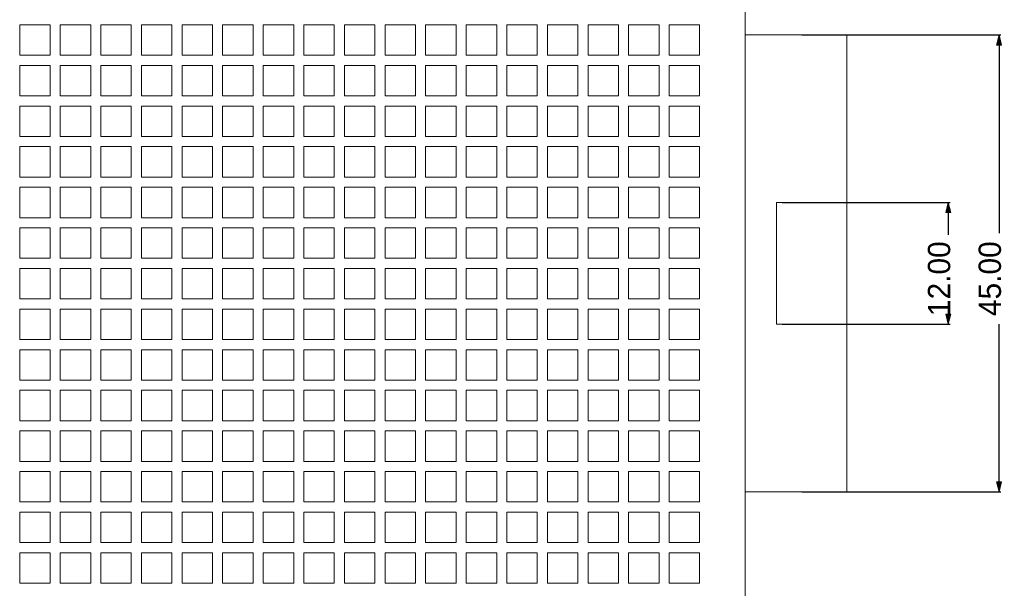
# Model space of a CAD drawing. Header units: inches. Extents: x 0 to 841, y 0 to 594.
# Tile 34 of 129: x 150 to 247, y 438 to 494. Entities that reach past the tile are written whole.
import ezdxf

# ---------------------------------------------------------------- set-up
doc = ezdxf.new("R2010")
doc.units = ezdxf.units.IN
doc.header["$LTSCALE"] = 46.255
doc.header["$MEASUREMENT"] = 0
doc.header["$PDMODE"] = 3
doc.header["$PDSIZE"] = 0.3125
doc.layers.get('0').update_dxf_attribs({"lineweight": 0})
doc.styles.get("Standard").update_dxf_attribs({"font": 'trium.ttf.shx'})
doc.dimstyles.new('DIMSTYLE_1', dxfattribs={"dimtxt": 2.2, "dimasz": 1, "dimexe": 0.18, "dimexo": 0.0625, "dimgap": 0.09, "dimtad": 1, "dimzin": 0, "dimdsep": 46, "dimtxsty": 'Standard', "dimblk": '_ARROW_FILLED', "dimcen": 0.09, "dimadec": 0, "dimazin": 0, "dimtp": 0.01, "dimtfac": 1, "dimtdec": 4, "dimtix": 1, "dimtmove": 0, "dimatfit": 3, "dimfxl": 1, "dimtolj": 1, "dimtzin": 0, "dimarcsym": 0})

# ---------------------------------------------------------------- blocks, each defined once
blk = doc.blocks.new('_ARROW_FILLED')
at = {"linetype": 'ByBlock'}
blk.add_hatch(color=0, dxfattribs=at).paths.add_polyline_path([(0, 0), (-1, 0.25), (-1, -0.25)], flags=0)
at = {"color": 0, "linetype": 'ByBlock'}
blk.add_lwpolyline([(0, 0), (-1, 0.25), (-1, -0.25), (-1, -0.25)], close=True, dxfattribs=at)
blk = doc.blocks.new('*D5')
at = {"color": 0, "lineweight": -2}
for p, q in [((227.039, 492.262), (246.656, 492.262)), ((246.476, 491.262), (246.476, 472.745)), ((246.476, 448.262), (246.476, 463.765)), ((227.039, 447.262), (246.656, 447.262))]:
    blk.add_line(p, q, dxfattribs=at)
at = {"layer": 'Defpoints', "color": 0}
for p in [(226.976, 492.262), (226.976, 447.262), (246.476, 447.262)]:
    blk.add_point(p, dxfattribs=at)
at = {"color": 0, "lineweight": -2}
for p, rotation in [((246.476, 492.262), 90), ((246.476, 447.262), 270)]:
    blk.add_blockref('_ARROW_FILLED', p, dxfattribs=dict(at, rotation=rotation))
at = {"color": 0, "insert": (245.582, 468.255), "char_height": 2.2, "attachment_point": 5, "rotation": 90}
blk.add_mtext('\\A1;45.00', dxfattribs=at)
blk = doc.blocks.new('*D13')
at = {"color": 0, "lineweight": -2}
for p, q in [((225.12, 475.762), (241.656, 475.762)), ((241.476, 474.762), (241.476, 472.587)), ((241.476, 464.762), (241.476, 463.922)), ((225.12, 463.762), (241.656, 463.762))]:
    blk.add_line(p, q, dxfattribs=at)
at = {"layer": 'Defpoints', "color": 0}
for p in [(225.057, 475.762), (225.057, 463.762), (241.476, 463.762)]:
    blk.add_point(p, dxfattribs=at)
at = {"color": 0, "lineweight": -2}
for p, rotation in [((241.476, 475.762), 90), ((241.476, 463.762), 270)]:
    blk.add_blockref('_ARROW_FILLED', p, dxfattribs=dict(at, rotation=rotation))
at = {"color": 0, "insert": (240.582, 468.255), "char_height": 2.2, "attachment_point": 5, "rotation": 90}
blk.add_mtext('\\A1;12.00', dxfattribs=at)

msp = doc.modelspace()

# ---------------------------------------------------------------- linework, layer by layer
at = {"color": 7, "linetype": 'Continuous'}
for p, q in [((221.4762, 555.2624), (221.4762, 384.2624)), ((149.9762, 490.2624), (149.9762, 493.2624)), ((149.9762, 493.2624), (152.9762, 493.2624)), ((152.9762, 493.2624), (152.9762, 490.2624)), ((153.9762, 490.2624), (153.9762, 493.2624)), ((153.9762, 493.2624), (156.9762, 493.2624)), ((156.9762, 493.2624), (156.9762, 490.2624)), ((157.9762, 490.2624), (157.9762, 493.2624)), ((157.9762, 493.2624), (160.9762, 493.2624)), ((160.9762, 493.2624), (160.9762, 490.2624)), ((161.9762, 490.2624), (161.9762, 493.2624)), ((161.9762, 493.2624), (164.9762, 493.2624)), ((164.9762, 493.2624), (164.9762, 490.2624)), ((165.9762, 490.2624), (165.9762, 493.2624)), ((165.9762, 493.2624), (168.9762, 493.2624)), ((168.9762, 493.2624), (168.9762, 490.2624)), ((169.9762, 490.2624), (169.9762, 493.2624)), ((169.9762, 493.2624), (172.9762, 493.2624)), ((172.9762, 493.2624), (172.9762, 490.2624)), ((173.9762, 490.2624), (173.9762, 493.2624)), ((173.9762, 493.2624), (176.9762, 493.2624)), ((176.9762, 493.2624), (176.9762, 490.2624)), ((177.9762, 490.2624), (177.9762, 493.2624)), ((177.9762, 493.2624), (180.9762, 493.2624)), ((180.9762, 493.2624), (180.9762, 490.2624)), ((181.9762, 490.2624), (181.9762, 493.2624)), ((181.9762, 493.2624), (184.9762, 493.2624)), ((184.9762, 493.2624), (184.9762, 490.2624)), ((185.9762, 490.2624), (185.9762, 493.2624)), ((185.9762, 493.2624), (188.9762, 493.2624)), ((188.9762, 493.2624), (188.9762, 490.2624)), ((189.9762, 490.2624), (189.9762, 493.2624)), ((189.9762, 493.2624), (192.9762, 493.2624)), ((192.9762, 493.2624), (192.9762, 490.2624)), ((193.9762, 490.2624), (193.9762, 493.2624)), ((193.9762, 493.2624), (196.9762, 493.2624)), ((196.9762, 493.2624), (196.9762, 490.2624)), ((197.9762, 490.2624), (197.9762, 493.2624)), ((197.9762, 493.2624), (200.9762, 493.2624)), ((200.9762, 493.2624), (200.9762, 490.2624)), ((201.9762, 493.2624), (204.9762, 493.2624)), ((201.9762, 490.2624), (201.9762, 493.2624)), ((204.9762, 493.2624), (204.9762, 490.2624)), ((205.9762, 493.2624), (208.9762, 493.2624)), ((205.9762, 490.2624), (205.9762, 493.2624)), ((208.9762, 493.2624), (208.9762, 490.2624)), ((209.9762, 493.2624), (212.9762, 493.2624)), ((209.9762, 490.2624), (209.9762, 493.2624)), ((212.9762, 493.2624), (212.9762, 490.2624)), ((213.9762, 493.2624), (216.9762, 493.2624)), ((213.9762, 490.2624), (213.9762, 493.2624)), ((216.9762, 493.2624), (216.9762, 490.2624)), ((231.4762, 492.2624), (221.4762, 492.2624)), ((231.4762, 492.2624), (231.4762, 447.2624)), ((152.9762, 490.2624), (149.9762, 490.2624)), ((156.9762, 490.2624), (153.9762, 490.2624)), ((160.9762, 490.2624), (157.9762, 490.2624)), ((164.9762, 490.2624), (161.9762, 490.2624)), ((168.9762, 490.2624), (165.9762, 490.2624)), ((172.9762, 490.2624), (169.9762, 490.2624)), ((176.9762, 490.2624), (173.9762, 490.2624)), ((180.9762, 490.2624), (177.9762, 490.2624)), ((184.9762, 490.2624), (181.9762, 490.2624)), ((188.9762, 490.2624), (185.9762, 490.2624)), ((192.9762, 490.2624), (189.9762, 490.2624)), ((196.9762, 490.2624), (193.9762, 490.2624)), ((200.9762, 490.2624), (197.9762, 490.2624)), ((204.9762, 490.2624), (201.9762, 490.2624)), ((208.9762, 490.2624), (205.9762, 490.2624)), ((212.9762, 490.2624), (209.9762, 490.2624)), ((216.9762, 490.2624), (213.9762, 490.2624)), ((149.9762, 486.2624), (149.9762, 489.2624)), ((149.9762, 489.2624), (152.9762, 489.2624)), ((152.9762, 489.2624), (152.9762, 486.2624)), ((153.9762, 486.2624), (153.9762, 489.2624)), ((153.9762, 489.2624), (156.9762, 489.2624)), ((156.9762, 489.2624), (156.9762, 486.2624)), ((157.9762, 486.2624), (157.9762, 489.2624)), ((157.9762, 489.2624), (160.9762, 489.2624)), ((160.9762, 489.2624), (160.9762, 486.2624)), ((161.9762, 486.2624), (161.9762, 489.2624)), ((161.9762, 489.2624), (164.9762, 489.2624)), ((164.9762, 489.2624), (164.9762, 486.2624)), ((165.9762, 486.2624), (165.9762, 489.2624)), ((165.9762, 489.2624), (168.9762, 489.2624)), ((168.9762, 489.2624), (168.9762, 486.2624)), ((169.9762, 486.2624), (169.9762, 489.2624)), ((169.9762, 489.2624), (172.9762, 489.2624)), ((172.9762, 489.2624), (172.9762, 486.2624)), ((173.9762, 486.2624), (173.9762, 489.2624)), ((173.9762, 489.2624), (176.9762, 489.2624)), ((176.9762, 489.2624), (176.9762, 486.2624)), ((177.9762, 486.2624), (177.9762, 489.2624)), ((177.9762, 489.2624), (180.9762, 489.2624)), ((180.9762, 489.2624), (180.9762, 486.2624)), ((181.9762, 486.2624), (181.9762, 489.2624)), ((181.9762, 489.2624), (184.9762, 489.2624)), ((184.9762, 489.2624), (184.9762, 486.2624)), ((185.9762, 486.2624), (185.9762, 489.2624)), ((185.9762, 489.2624), (188.9762, 489.2624)), ((188.9762, 489.2624), (188.9762, 486.2624)), ((189.9762, 486.2624), (189.9762, 489.2624)), ((189.9762, 489.2624), (192.9762, 489.2624)), ((192.9762, 489.2624), (192.9762, 486.2624)), ((193.9762, 489.2624), (196.9762, 489.2624)), ((193.9762, 486.2624), (193.9762, 489.2624)), ((196.9762, 489.2624), (196.9762, 486.2624)), ((197.9762, 489.2624), (200.9762, 489.2624)), ((197.9762, 486.2624), (197.9762, 489.2624)), ((200.9762, 489.2624), (200.9762, 486.2624)), ((201.9762, 489.2624), (204.9762, 489.2624)), ((201.9762, 486.2624), (201.9762, 489.2624)), ((204.9762, 489.2624), (204.9762, 486.2624)), ((205.9762, 489.2624), (208.9762, 489.2624)), ((205.9762, 486.2624), (205.9762, 489.2624)), ((208.9762, 489.2624), (208.9762, 486.2624)), ((209.9762, 489.2624), (212.9762, 489.2624)), ((209.9762, 486.2624), (209.9762, 489.2624)), ((212.9762, 489.2624), (212.9762, 486.2624)), ((213.9762, 489.2624), (216.9762, 489.2624)), ((213.9762, 486.2624), (213.9762, 489.2624)), ((216.9762, 489.2624), (216.9762, 486.2624)), ((152.9762, 486.2624), (149.9762, 486.2624)), ((156.9762, 486.2624), (153.9762, 486.2624)), ((160.9762, 486.2624), (157.9762, 486.2624)), ((164.9762, 486.2624), (161.9762, 486.2624)), ((168.9762, 486.2624), (165.9762, 486.2624)), ((172.9762, 486.2624), (169.9762, 486.2624)), ((176.9762, 486.2624), (173.9762, 486.2624)), ((180.9762, 486.2624), (177.9762, 486.2624)), ((184.9762, 486.2624), (181.9762, 486.2624)), ((188.9762, 486.2624), (185.9762, 486.2624)), ((192.9762, 486.2624), (189.9762, 486.2624)), ((196.9762, 486.2624), (193.9762, 486.2624)), ((200.9762, 486.2624), (197.9762, 486.2624)), ((204.9762, 486.2624), (201.9762, 486.2624)), ((208.9762, 486.2624), (205.9762, 486.2624)), ((212.9762, 486.2624), (209.9762, 486.2624)), ((216.9762, 486.2624), (213.9762, 486.2624)), ((149.9762, 482.2624), (149.9762, 485.2624)), ((149.9762, 485.2624), (152.9762, 485.2624)), ((152.9762, 485.2624), (152.9762, 482.2624)), ((153.9762, 482.2624), (153.9762, 485.2624)), ((153.9762, 485.2624), (156.9762, 485.2624)), ((156.9762, 485.2624), (156.9762, 482.2624)), ((157.9762, 482.2624), (157.9762, 485.2624)), ((157.9762, 485.2624), (160.9762, 485.2624)), ((160.9762, 485.2624), (160.9762, 482.2624)), ((161.9762, 482.2624), (161.9762, 485.2624)), ((161.9762, 485.2624), (164.9762, 485.2624)), ((164.9762, 485.2624), (164.9762, 482.2624)), ((165.9762, 482.2624), (165.9762, 485.2624)), ((165.9762, 485.2624), (168.9762, 485.2624)), ((168.9762, 485.2624), (168.9762, 482.2624)), ((169.9762, 482.2624), (169.9762, 485.2624)), ((169.9762, 485.2624), (172.9762, 485.2624)), ((172.9762, 485.2624), (172.9762, 482.2624)), ((173.9762, 482.2624), (173.9762, 485.2624)), ((173.9762, 485.2624), (176.9762, 485.2624)), ((176.9762, 485.2624), (176.9762, 482.2624)), ((177.9762, 482.2624), (177.9762, 485.2624)), ((177.9762, 485.2624), (180.9762, 485.2624)), ((180.9762, 485.2624), (180.9762, 482.2624)), ((181.9762, 482.2624), (181.9762, 485.2624)), ((181.9762, 485.2624), (184.9762, 485.2624)), ((184.9762, 485.2624), (184.9762, 482.2624)), ((185.9762, 482.2624), (185.9762, 485.2624)), ((185.9762, 485.2624), (188.9762, 485.2624)), ((188.9762, 485.2624), (188.9762, 482.2624)), ((189.9762, 482.2624), (189.9762, 485.2624)), ((189.9762, 485.2624), (192.9762, 485.2624)), ((192.9762, 485.2624), (192.9762, 482.2624)), ((193.9762, 485.2624), (196.9762, 485.2624)), ((193.9762, 482.2624), (193.9762, 485.2624)), ((196.9762, 485.2624), (196.9762, 482.2624)), ((197.9762, 485.2624), (200.9762, 485.2624)), ((197.9762, 482.2624), (197.9762, 485.2624)), ((200.9762, 485.2624), (200.9762, 482.2624)), ((201.9762, 485.2624), (204.9762, 485.2624)), ((201.9762, 482.2624), (201.9762, 485.2624)), ((204.9762, 485.2624), (204.9762, 482.2624)), ((205.9762, 485.2624), (208.9762, 485.2624)), ((205.9762, 482.2624), (205.9762, 485.2624)), ((208.9762, 485.2624), (208.9762, 482.2624)), ((209.9762, 485.2624), (212.9762, 485.2624)), ((209.9762, 482.2624), (209.9762, 485.2624)), ((212.9762, 485.2624), (212.9762, 482.2624)), ((213.9762, 485.2624), (216.9762, 485.2624)), ((213.9762, 482.2624), (213.9762, 485.2624)), ((216.9762, 485.2624), (216.9762, 482.2624)), ((152.9762, 482.2624), (149.9762, 482.2624)), ((156.9762, 482.2624), (153.9762, 482.2624)), ((160.9762, 482.2624), (157.9762, 482.2624)), ((164.9762, 482.2624), (161.9762, 482.2624)), ((168.9762, 482.2624), (165.9762, 482.2624)), ((172.9762, 482.2624), (169.9762, 482.2624)), ((176.9762, 482.2624), (173.9762, 482.2624)), ((180.9762, 482.2624), (177.9762, 482.2624)), ((184.9762, 482.2624), (181.9762, 482.2624)), ((188.9762, 482.2624), (185.9762, 482.2624)), ((192.9762, 482.2624), (189.9762, 482.2624)), ((196.9762, 482.2624), (193.9762, 482.2624)), ((200.9762, 482.2624), (197.9762, 482.2624)), ((204.9762, 482.2624), (201.9762, 482.2624)), ((208.9762, 482.2624), (205.9762, 482.2624)), ((212.9762, 482.2624), (209.9762, 482.2624)), ((216.9762, 482.2624), (213.9762, 482.2624)), ((149.9762, 478.2624), (149.9762, 481.2624)), ((149.9762, 481.2624), (152.9762, 481.2624)), ((152.9762, 481.2624), (152.9762, 478.2624)), ((153.9762, 478.2624), (153.9762, 481.2624)), ((153.9762, 481.2624), (156.9762, 481.2624)), ((156.9762, 481.2624), (156.9762, 478.2624)), ((157.9762, 478.2624), (157.9762, 481.2624)), ((157.9762, 481.2624), (160.9762, 481.2624)), ((160.9762, 481.2624), (160.9762, 478.2624)), ((161.9762, 478.2624), (161.9762, 481.2624)), ((161.9762, 481.2624), (164.9762, 481.2624)), ((164.9762, 481.2624), (164.9762, 478.2624)), ((165.9762, 478.2624), (165.9762, 481.2624)), ((165.9762, 481.2624), (168.9762, 481.2624)), ((168.9762, 481.2624), (168.9762, 478.2624)), ((169.9762, 478.2624), (169.9762, 481.2624)), ((169.9762, 481.2624), (172.9762, 481.2624)), ((172.9762, 481.2624), (172.9762, 478.2624)), ((173.9762, 478.2624), (173.9762, 481.2624)), ((173.9762, 481.2624), (176.9762, 481.2624)), ((176.9762, 481.2624), (176.9762, 478.2624)), ((177.9762, 478.2624), (177.9762, 481.2624)), ((177.9762, 481.2624), (180.9762, 481.2624)), ((180.9762, 481.2624), (180.9762, 478.2624)), ((181.9762, 478.2624), (181.9762, 481.2624)), ((181.9762, 481.2624), (184.9762, 481.2624)), ((184.9762, 481.2624), (184.9762, 478.2624)), ((185.9762, 481.2624), (188.9762, 481.2624)), ((185.9762, 478.2624), (185.9762, 481.2624)), ((188.9762, 481.2624), (188.9762, 478.2624)), ((189.9762, 481.2624), (192.9762, 481.2624)), ((189.9762, 478.2624), (189.9762, 481.2624)), ((192.9762, 481.2624), (192.9762, 478.2624)), ((193.9762, 481.2624), (196.9762, 481.2624)), ((193.9762, 478.2624), (193.9762, 481.2624)), ((196.9762, 481.2624), (196.9762, 478.2624)), ((197.9762, 481.2624), (200.9762, 481.2624)), ((197.9762, 478.2624), (197.9762, 481.2624)), ((200.9762, 481.2624), (200.9762, 478.2624)), ((201.9762, 481.2624), (204.9762, 481.2624)), ((201.9762, 478.2624), (201.9762, 481.2624)), ((204.9762, 481.2624), (204.9762, 478.2624)), ((205.9762, 481.2624), (208.9762, 481.2624)), ((205.9762, 478.2624), (205.9762, 481.2624)), ((208.9762, 481.2624), (208.9762, 478.2624)), ((209.9762, 481.2624), (212.9762, 481.2624)), ((209.9762, 478.2624), (209.9762, 481.2624)), ((212.9762, 481.2624), (212.9762, 478.2624)), ((213.9762, 481.2624), (216.9762, 481.2624)), ((213.9762, 478.2624), (213.9762, 481.2624)), ((216.9762, 481.2624), (216.9762, 478.2624)), ((152.9762, 478.2624), (149.9762, 478.2624)), ((156.9762, 478.2624), (153.9762, 478.2624)), ((160.9762, 478.2624), (157.9762, 478.2624)), ((164.9762, 478.2624), (161.9762, 478.2624)), ((168.9762, 478.2624), (165.9762, 478.2624)), ((172.9762, 478.2624), (169.9762, 478.2624)), ((176.9762, 478.2624), (173.9762, 478.2624)), ((180.9762, 478.2624), (177.9762, 478.2624)), ((184.9762, 478.2624), (181.9762, 478.2624)), ((188.9762, 478.2624), (185.9762, 478.2624)), ((192.9762, 478.2624), (189.9762, 478.2624)), ((196.9762, 478.2624), (193.9762, 478.2624)), ((200.9762, 478.2624), (197.9762, 478.2624)), ((204.9762, 478.2624), (201.9762, 478.2624)), ((208.9762, 478.2624), (205.9762, 478.2624)), ((212.9762, 478.2624), (209.9762, 478.2624)), ((216.9762, 478.2624), (213.9762, 478.2624)), ((149.9762, 474.2624), (149.9762, 477.2624)), ((149.9762, 477.2624), (152.9762, 477.2624)), ((152.9762, 477.2624), (152.9762, 474.2624)), ((153.9762, 474.2624), (153.9762, 477.2624)), ((153.9762, 477.2624), (156.9762, 477.2624)), ((156.9762, 477.2624), (156.9762, 474.2624)), ((157.9762, 474.2624), (157.9762, 477.2624)), ((157.9762, 477.2624), (160.9762, 477.2624)), ((160.9762, 477.2624), (160.9762, 474.2624)), ((161.9762, 474.2624), (161.9762, 477.2624)), ((161.9762, 477.2624), (164.9762, 477.2624)), ((164.9762, 477.2624), (164.9762, 474.2624)), ((165.9762, 474.2624), (165.9762, 477.2624)), ((165.9762, 477.2624), (168.9762, 477.2624)), ((168.9762, 477.2624), (168.9762, 474.2624)), ((169.9762, 474.2624), (169.9762, 477.2624)), ((169.9762, 477.2624), (172.9762, 477.2624)), ((172.9762, 477.2624), (172.9762, 474.2624)), ((173.9762, 474.2624), (173.9762, 477.2624)), ((173.9762, 477.2624), (176.9762, 477.2624)), ((176.9762, 477.2624), (176.9762, 474.2624)), ((177.9762, 477.2624), (180.9762, 477.2624)), ((177.9762, 474.2624), (177.9762, 477.2624)), ((180.9762, 477.2624), (180.9762, 474.2624)), ((181.9762, 477.2624), (184.9762, 477.2624)), ((181.9762, 474.2624), (181.9762, 477.2624)), ((184.9762, 477.2624), (184.9762, 474.2624)), ((185.9762, 477.2624), (188.9762, 477.2624)), ((185.9762, 474.2624), (185.9762, 477.2624)), ((188.9762, 477.2624), (188.9762, 474.2624)), ((189.9762, 477.2624), (192.9762, 477.2624)), ((189.9762, 474.2624), (189.9762, 477.2624)), ((192.9762, 477.2624), (192.9762, 474.2624)), ((193.9762, 477.2624), (196.9762, 477.2624)), ((193.9762, 474.2624), (193.9762, 477.2624)), ((196.9762, 477.2624), (196.9762, 474.2624)), ((197.9762, 477.2624), (200.9762, 477.2624)), ((197.9762, 474.2624), (197.9762, 477.2624)), ((200.9762, 477.2624), (200.9762, 474.2624)), ((201.9762, 477.2624), (204.9762, 477.2624)), ((201.9762, 474.2624), (201.9762, 477.2624)), ((204.9762, 477.2624), (204.9762, 474.2624)), ((205.9762, 477.2624), (208.9762, 477.2624)), ((205.9762, 474.2624), (205.9762, 477.2624)), ((208.9762, 477.2624), (208.9762, 474.2624)), ((209.9762, 477.2624), (212.9762, 477.2624)), ((209.9762, 474.2624), (209.9762, 477.2624)), ((212.9762, 477.2624), (212.9762, 474.2624)), ((213.9762, 477.2624), (216.9762, 477.2624)), ((213.9762, 474.2624), (213.9762, 477.2624)), ((216.9762, 477.2624), (216.9762, 474.2624)), ((231.4762, 475.7624), (224.5573, 475.7624)), ((224.5573, 475.7624), (224.5573, 463.7624)), ((152.9762, 474.2624), (149.9762, 474.2624)), ((156.9762, 474.2624), (153.9762, 474.2624)), ((160.9762, 474.2624), (157.9762, 474.2624)), ((164.9762, 474.2624), (161.9762, 474.2624)), ((168.9762, 474.2624), (165.9762, 474.2624)), ((172.9762, 474.2624), (169.9762, 474.2624)), ((176.9762, 474.2624), (173.9762, 474.2624)), ((180.9762, 474.2624), (177.9762, 474.2624)), ((184.9762, 474.2624), (181.9762, 474.2624)), ((188.9762, 474.2624), (185.9762, 474.2624)), ((192.9762, 474.2624), (189.9762, 474.2624)), ((196.9762, 474.2624), (193.9762, 474.2624)), ((200.9762, 474.2624), (197.9762, 474.2624)), ((204.9762, 474.2624), (201.9762, 474.2624)), ((208.9762, 474.2624), (205.9762, 474.2624)), ((212.9762, 474.2624), (209.9762, 474.2624)), ((216.9762, 474.2624), (213.9762, 474.2624)), ((149.9762, 470.2624), (149.9762, 473.2624)), ((149.9762, 473.2624), (152.9762, 473.2624)), ((152.9762, 473.2624), (152.9762, 470.2624)), ((153.9762, 470.2624), (153.9762, 473.2624)), ((153.9762, 473.2624), (156.9762, 473.2624)), ((156.9762, 473.2624), (156.9762, 470.2624)), ((157.9762, 470.2624), (157.9762, 473.2624)), ((157.9762, 473.2624), (160.9762, 473.2624)), ((160.9762, 473.2624), (160.9762, 470.2624)), ((161.9762, 470.2624), (161.9762, 473.2624)), ((161.9762, 473.2624), (164.9762, 473.2624)), ((164.9762, 473.2624), (164.9762, 470.2624)), ((165.9762, 470.2624), (165.9762, 473.2624)), ((165.9762, 473.2624), (168.9762, 473.2624)), ((168.9762, 473.2624), (168.9762, 470.2624)), ((169.9762, 470.2624), (169.9762, 473.2624)), ((169.9762, 473.2624), (172.9762, 473.2624)), ((172.9762, 473.2624), (172.9762, 470.2624)), ((173.9762, 470.2624), (173.9762, 473.2624)), ((173.9762, 473.2624), (176.9762, 473.2624)), ((176.9762, 473.2624), (176.9762, 470.2624)), ((177.9762, 473.2624), (180.9762, 473.2624)), ((177.9762, 470.2624), (177.9762, 473.2624)), ((180.9762, 473.2624), (180.9762, 470.2624)), ((181.9762, 473.2624), (184.9762, 473.2624)), ((181.9762, 470.2624), (181.9762, 473.2624)), ((184.9762, 473.2624), (184.9762, 470.2624)), ((185.9762, 473.2624), (188.9762, 473.2624)), ((185.9762, 470.2624), (185.9762, 473.2624)), ((188.9762, 473.2624), (188.9762, 470.2624)), ((189.9762, 473.2624), (192.9762, 473.2624)), ((189.9762, 470.2624), (189.9762, 473.2624)), ((192.9762, 473.2624), (192.9762, 470.2624)), ((193.9762, 473.2624), (196.9762, 473.2624)), ((193.9762, 470.2624), (193.9762, 473.2624)), ((196.9762, 473.2624), (196.9762, 470.2624)), ((197.9762, 473.2624), (200.9762, 473.2624)), ((197.9762, 470.2624), (197.9762, 473.2624)), ((200.9762, 473.2624), (200.9762, 470.2624)), ((201.9762, 473.2624), (204.9762, 473.2624)), ((201.9762, 470.2624), (201.9762, 473.2624)), ((204.9762, 473.2624), (204.9762, 470.2624)), ((205.9762, 473.2624), (208.9762, 473.2624)), ((205.9762, 470.2624), (205.9762, 473.2624)), ((208.9762, 473.2624), (208.9762, 470.2624)), ((209.9762, 473.2624), (212.9762, 473.2624)), ((209.9762, 470.2624), (209.9762, 473.2624)), ((212.9762, 473.2624), (212.9762, 470.2624)), ((213.9762, 473.2624), (216.9762, 473.2624)), ((213.9762, 470.2624), (213.9762, 473.2624)), ((216.9762, 473.2624), (216.9762, 470.2624)), ((152.9762, 470.2624), (149.9762, 470.2624)), ((156.9762, 470.2624), (153.9762, 470.2624)), ((160.9762, 470.2624), (157.9762, 470.2624)), ((164.9762, 470.2624), (161.9762, 470.2624)), ((168.9762, 470.2624), (165.9762, 470.2624)), ((172.9762, 470.2624), (169.9762, 470.2624)), ((176.9762, 470.2624), (173.9762, 470.2624)), ((180.9762, 470.2624), (177.9762, 470.2624)), ((184.9762, 470.2624), (181.9762, 470.2624)), ((188.9762, 470.2624), (185.9762, 470.2624)), ((192.9762, 470.2624), (189.9762, 470.2624)), ((196.9762, 470.2624), (193.9762, 470.2624)), ((200.9762, 470.2624), (197.9762, 470.2624)), ((204.9762, 470.2624), (201.9762, 470.2624)), ((208.9762, 470.2624), (205.9762, 470.2624)), ((212.9762, 470.2624), (209.9762, 470.2624)), ((216.9762, 470.2624), (213.9762, 470.2624)), ((149.9762, 466.2624), (149.9762, 469.2624)), ((149.9762, 469.2624), (152.9762, 469.2624)), ((152.9762, 469.2624), (152.9762, 466.2624)), ((153.9762, 466.2624), (153.9762, 469.2624)), ((153.9762, 469.2624), (156.9762, 469.2624)), ((156.9762, 469.2624), (156.9762, 466.2624)), ((157.9762, 466.2624), (157.9762, 469.2624)), ((157.9762, 469.2624), (160.9762, 469.2624)), ((160.9762, 469.2624), (160.9762, 466.2624)), ((161.9762, 466.2624), (161.9762, 469.2624)), ((161.9762, 469.2624), (164.9762, 469.2624)), ((164.9762, 469.2624), (164.9762, 466.2624)), ((165.9762, 466.2624), (165.9762, 469.2624)), ((165.9762, 469.2624), (168.9762, 469.2624)), ((168.9762, 469.2624), (168.9762, 466.2624)), ((169.9762, 469.2624), (172.9762, 469.2624)), ((169.9762, 466.2624), (169.9762, 469.2624)), ((172.9762, 469.2624), (172.9762, 466.2624)), ((173.9762, 469.2624), (176.9762, 469.2624)), ((173.9762, 466.2624), (173.9762, 469.2624)), ((176.9762, 469.2624), (176.9762, 466.2624)), ((177.9762, 469.2624), (180.9762, 469.2624)), ((177.9762, 466.2624), (177.9762, 469.2624)), ((180.9762, 469.2624), (180.9762, 466.2624)), ((181.9762, 469.2624), (184.9762, 469.2624)), ((181.9762, 466.2624), (181.9762, 469.2624)), ((184.9762, 469.2624), (184.9762, 466.2624)), ((185.9762, 469.2624), (188.9762, 469.2624)), ((185.9762, 466.2624), (185.9762, 469.2624)), ((188.9762, 469.2624), (188.9762, 466.2624)), ((189.9762, 469.2624), (192.9762, 469.2624)), ((189.9762, 466.2624), (189.9762, 469.2624)), ((192.9762, 469.2624), (192.9762, 466.2624)), ((193.9762, 469.2624), (196.9762, 469.2624)), ((193.9762, 466.2624), (193.9762, 469.2624)), ((196.9762, 469.2624), (196.9762, 466.2624)), ((197.9762, 469.2624), (200.9762, 469.2624)), ((197.9762, 466.2624), (197.9762, 469.2624)), ((200.9762, 469.2624), (200.9762, 466.2624)), ((201.9762, 469.2624), (204.9762, 469.2624)), ((201.9762, 466.2624), (201.9762, 469.2624)), ((204.9762, 469.2624), (204.9762, 466.2624)), ((205.9762, 469.2624), (208.9762, 469.2624)), ((205.9762, 466.2624), (205.9762, 469.2624)), ((208.9762, 469.2624), (208.9762, 466.2624)), ((209.9762, 469.2624), (212.9762, 469.2624)), ((209.9762, 466.2624), (209.9762, 469.2624)), ((212.9762, 469.2624), (212.9762, 466.2624)), ((213.9762, 469.2624), (216.9762, 469.2624)), ((213.9762, 466.2624), (213.9762, 469.2624)), ((216.9762, 469.2624), (216.9762, 466.2624)), ((152.9762, 466.2624), (149.9762, 466.2624)), ((156.9762, 466.2624), (153.9762, 466.2624)), ((160.9762, 466.2624), (157.9762, 466.2624)), ((164.9762, 466.2624), (161.9762, 466.2624)), ((168.9762, 466.2624), (165.9762, 466.2624)), ((172.9762, 466.2624), (169.9762, 466.2624)), ((176.9762, 466.2624), (173.9762, 466.2624)), ((180.9762, 466.2624), (177.9762, 466.2624)), ((184.9762, 466.2624), (181.9762, 466.2624)), ((188.9762, 466.2624), (185.9762, 466.2624)), ((192.9762, 466.2624), (189.9762, 466.2624)), ((196.9762, 466.2624), (193.9762, 466.2624)), ((200.9762, 466.2624), (197.9762, 466.2624)), ((204.9762, 466.2624), (201.9762, 466.2624)), ((208.9762, 466.2624), (205.9762, 466.2624)), ((212.9762, 466.2624), (209.9762, 466.2624)), ((216.9762, 466.2624), (213.9762, 466.2624)), ((149.9762, 462.2624), (149.9762, 465.2624)), ((149.9762, 465.2624), (152.9762, 465.2624)), ((152.9762, 465.2624), (152.9762, 462.2624)), ((153.9762, 462.2624), (153.9762, 465.2624)), ((153.9762, 465.2624), (156.9762, 465.2624)), ((156.9762, 465.2624), (156.9762, 462.2624)), ((157.9762, 462.2624), (157.9762, 465.2624)), ((157.9762, 465.2624), (160.9762, 465.2624)), ((160.9762, 465.2624), (160.9762, 462.2624)), ((161.9762, 462.2624), (161.9762, 465.2624)), ((161.9762, 465.2624), (164.9762, 465.2624)), ((164.9762, 465.2624), (164.9762, 462.2624)), ((165.9762, 462.2624), (165.9762, 465.2624)), ((165.9762, 465.2624), (168.9762, 465.2624)), ((168.9762, 465.2624), (168.9762, 462.2624)), ((169.9762, 465.2624), (172.9762, 465.2624)), ((169.9762, 462.2624), (169.9762, 465.2624)), ((172.9762, 465.2624), (172.9762, 462.2624)), ((173.9762, 465.2624), (176.9762, 465.2624)), ((173.9762, 462.2624), (173.9762, 465.2624)), ((176.9762, 465.2624), (176.9762, 462.2624)), ((177.9762, 465.2624), (180.9762, 465.2624)), ((177.9762, 462.2624), (177.9762, 465.2624)), ((180.9762, 465.2624), (180.9762, 462.2624)), ((181.9762, 465.2624), (184.9762, 465.2624)), ((181.9762, 462.2624), (181.9762, 465.2624)), ((184.9762, 465.2624), (184.9762, 462.2624)), ((185.9762, 465.2624), (188.9762, 465.2624)), ((185.9762, 462.2624), (185.9762, 465.2624)), ((188.9762, 465.2624), (188.9762, 462.2624)), ((189.9762, 465.2624), (192.9762, 465.2624)), ((189.9762, 462.2624), (189.9762, 465.2624)), ((192.9762, 465.2624), (192.9762, 462.2624)), ((193.9762, 465.2624), (196.9762, 465.2624)), ((193.9762, 462.2624), (193.9762, 465.2624)), ((196.9762, 465.2624), (196.9762, 462.2624)), ((197.9762, 465.2624), (200.9762, 465.2624)), ((197.9762, 462.2624), (197.9762, 465.2624)), ((200.9762, 465.2624), (200.9762, 462.2624)), ((201.9762, 465.2624), (204.9762, 465.2624)), ((201.9762, 462.2624), (201.9762, 465.2624)), ((204.9762, 465.2624), (204.9762, 462.2624)), ((205.9762, 465.2624), (208.9762, 465.2624)), ((205.9762, 462.2624), (205.9762, 465.2624)), ((208.9762, 465.2624), (208.9762, 462.2624)), ((209.9762, 465.2624), (212.9762, 465.2624)), ((209.9762, 462.2624), (209.9762, 465.2624)), ((212.9762, 465.2624), (212.9762, 462.2624)), ((213.9762, 465.2624), (216.9762, 465.2624)), ((213.9762, 462.2624), (213.9762, 465.2624)), ((216.9762, 465.2624), (216.9762, 462.2624)), ((231.4762, 463.7624), (224.5573, 463.7624)), ((152.9762, 462.2624), (149.9762, 462.2624)), ((156.9762, 462.2624), (153.9762, 462.2624)), ((160.9762, 462.2624), (157.9762, 462.2624)), ((164.9762, 462.2624), (161.9762, 462.2624)), ((168.9762, 462.2624), (165.9762, 462.2624)), ((172.9762, 462.2624), (169.9762, 462.2624)), ((176.9762, 462.2624), (173.9762, 462.2624)), ((180.9762, 462.2624), (177.9762, 462.2624)), ((184.9762, 462.2624), (181.9762, 462.2624)), ((188.9762, 462.2624), (185.9762, 462.2624)), ((192.9762, 462.2624), (189.9762, 462.2624)), ((196.9762, 462.2624), (193.9762, 462.2624)), ((200.9762, 462.2624), (197.9762, 462.2624)), ((204.9762, 462.2624), (201.9762, 462.2624)), ((208.9762, 462.2624), (205.9762, 462.2624)), ((212.9762, 462.2624), (209.9762, 462.2624)), ((216.9762, 462.2624), (213.9762, 462.2624)), ((149.9762, 458.2624), (149.9762, 461.2624)), ((149.9762, 461.2624), (152.9762, 461.2624)), ((152.9762, 461.2624), (152.9762, 458.2624)), ((153.9762, 458.2624), (153.9762, 461.2624)), ((153.9762, 461.2624), (156.9762, 461.2624)), ((156.9762, 461.2624), (156.9762, 458.2624)), ((157.9762, 458.2624), (157.9762, 461.2624)), ((157.9762, 461.2624), (160.9762, 461.2624)), ((160.9762, 461.2624), (160.9762, 458.2624)), ((161.9762, 458.2624), (161.9762, 461.2624)), ((161.9762, 461.2624), (164.9762, 461.2624)), ((164.9762, 461.2624), (164.9762, 458.2624)), ((165.9762, 461.2624), (168.9762, 461.2624)), ((165.9762, 458.2624), (165.9762, 461.2624)), ((168.9762, 461.2624), (168.9762, 458.2624)), ((169.9762, 461.2624), (172.9762, 461.2624)), ((169.9762, 458.2624), (169.9762, 461.2624)), ((172.9762, 461.2624), (172.9762, 458.2624)), ((173.9762, 461.2624), (176.9762, 461.2624)), ((173.9762, 458.2624), (173.9762, 461.2624)), ((176.9762, 461.2624), (176.9762, 458.2624)), ((177.9762, 461.2624), (180.9762, 461.2624)), ((177.9762, 458.2624), (177.9762, 461.2624)), ((180.9762, 461.2624), (180.9762, 458.2624)), ((181.9762, 461.2624), (184.9762, 461.2624)), ((181.9762, 458.2624), (181.9762, 461.2624)), ((184.9762, 461.2624), (184.9762, 458.2624)), ((185.9762, 461.2624), (188.9762, 461.2624)), ((185.9762, 458.2624), (185.9762, 461.2624)), ((188.9762, 461.2624), (188.9762, 458.2624)), ((189.9762, 461.2624), (192.9762, 461.2624)), ((189.9762, 458.2624), (189.9762, 461.2624)), ((192.9762, 461.2624), (192.9762, 458.2624)), ((193.9762, 461.2624), (196.9762, 461.2624)), ((193.9762, 458.2624), (193.9762, 461.2624)), ((196.9762, 461.2624), (196.9762, 458.2624)), ((197.9762, 461.2624), (200.9762, 461.2624)), ((197.9762, 458.2624), (197.9762, 461.2624)), ((200.9762, 461.2624), (200.9762, 458.2624)), ((201.9762, 461.2624), (204.9762, 461.2624)), ((201.9762, 458.2624), (201.9762, 461.2624)), ((204.9762, 461.2624), (204.9762, 458.2624)), ((205.9762, 461.2624), (208.9762, 461.2624)), ((205.9762, 458.2624), (205.9762, 461.2624)), ((208.9762, 461.2624), (208.9762, 458.2624)), ((209.9762, 461.2624), (212.9762, 461.2624)), ((209.9762, 458.2624), (209.9762, 461.2624)), ((212.9762, 461.2624), (212.9762, 458.2624)), ((213.9762, 461.2624), (216.9762, 461.2624)), ((213.9762, 458.2624), (213.9762, 461.2624)), ((216.9762, 461.2624), (216.9762, 458.2624)), ((152.9762, 458.2624), (149.9762, 458.2624)), ((156.9762, 458.2624), (153.9762, 458.2624)), ((160.9762, 458.2624), (157.9762, 458.2624)), ((164.9762, 458.2624), (161.9762, 458.2624)), ((168.9762, 458.2624), (165.9762, 458.2624)), ((172.9762, 458.2624), (169.9762, 458.2624)), ((176.9762, 458.2624), (173.9762, 458.2624)), ((180.9762, 458.2624), (177.9762, 458.2624)), ((184.9762, 458.2624), (181.9762, 458.2624)), ((188.9762, 458.2624), (185.9762, 458.2624)), ((192.9762, 458.2624), (189.9762, 458.2624)), ((196.9762, 458.2624), (193.9762, 458.2624)), ((200.9762, 458.2624), (197.9762, 458.2624)), ((204.9762, 458.2624), (201.9762, 458.2624)), ((208.9762, 458.2624), (205.9762, 458.2624)), ((212.9762, 458.2624), (209.9762, 458.2624)), ((216.9762, 458.2624), (213.9762, 458.2624)), ((149.9762, 454.2624), (149.9762, 457.2624)), ((149.9762, 457.2624), (152.9762, 457.2624)), ((152.9762, 457.2624), (152.9762, 454.2624)), ((153.9762, 454.2624), (153.9762, 457.2624)), ((153.9762, 457.2624), (156.9762, 457.2624)), ((156.9762, 457.2624), (156.9762, 454.2624)), ((157.9762, 454.2624), (157.9762, 457.2624)), ((157.9762, 457.2624), (160.9762, 457.2624)), ((160.9762, 457.2624), (160.9762, 454.2624)), ((161.9762, 454.2624), (161.9762, 457.2624)), ((161.9762, 457.2624), (164.9762, 457.2624)), ((164.9762, 457.2624), (164.9762, 454.2624)), ((165.9762, 457.2624), (168.9762, 457.2624)), ((165.9762, 454.2624), (165.9762, 457.2624)), ((168.9762, 457.2624), (168.9762, 454.2624)), ((169.9762, 457.2624), (172.9762, 457.2624)), ((169.9762, 454.2624), (169.9762, 457.2624)), ((172.9762, 457.2624), (172.9762, 454.2624)), ((173.9762, 457.2624), (176.9762, 457.2624)), ((173.9762, 454.2624), (173.9762, 457.2624)), ((176.9762, 457.2624), (176.9762, 454.2624)), ((177.9762, 457.2624), (180.9762, 457.2624)), ((177.9762, 454.2624), (177.9762, 457.2624)), ((180.9762, 457.2624), (180.9762, 454.2624)), ((181.9762, 457.2624), (184.9762, 457.2624)), ((181.9762, 454.2624), (181.9762, 457.2624)), ((184.9762, 457.2624), (184.9762, 454.2624)), ((185.9762, 457.2624), (188.9762, 457.2624)), ((185.9762, 454.2624), (185.9762, 457.2624)), ((188.9762, 457.2624), (188.9762, 454.2624)), ((189.9762, 457.2624), (192.9762, 457.2624)), ((189.9762, 454.2624), (189.9762, 457.2624)), ((192.9762, 457.2624), (192.9762, 454.2624)), ((193.9762, 457.2624), (196.9762, 457.2624)), ((193.9762, 454.2624), (193.9762, 457.2624)), ((196.9762, 457.2624), (196.9762, 454.2624)), ((197.9762, 457.2624), (200.9762, 457.2624)), ((197.9762, 454.2624), (197.9762, 457.2624)), ((200.9762, 457.2624), (200.9762, 454.2624)), ((201.9762, 457.2624), (204.9762, 457.2624)), ((201.9762, 454.2624), (201.9762, 457.2624)), ((204.9762, 457.2624), (204.9762, 454.2624)), ((205.9762, 457.2624), (208.9762, 457.2624)), ((205.9762, 454.2624), (205.9762, 457.2624)), ((208.9762, 457.2624), (208.9762, 454.2624)), ((209.9762, 457.2624), (212.9762, 457.2624)), ((209.9762, 454.2624), (209.9762, 457.2624)), ((212.9762, 457.2624), (212.9762, 454.2624)), ((213.9762, 457.2624), (216.9762, 457.2624)), ((213.9762, 454.2624), (213.9762, 457.2624)), ((216.9762, 457.2624), (216.9762, 454.2624)), ((152.9762, 454.2624), (149.9762, 454.2624)), ((156.9762, 454.2624), (153.9762, 454.2624)), ((160.9762, 454.2624), (157.9762, 454.2624)), ((164.9762, 454.2624), (161.9762, 454.2624)), ((168.9762, 454.2624), (165.9762, 454.2624)), ((172.9762, 454.2624), (169.9762, 454.2624)), ((176.9762, 454.2624), (173.9762, 454.2624)), ((180.9762, 454.2624), (177.9762, 454.2624)), ((184.9762, 454.2624), (181.9762, 454.2624)), ((188.9762, 454.2624), (185.9762, 454.2624)), ((192.9762, 454.2624), (189.9762, 454.2624)), ((196.9762, 454.2624), (193.9762, 454.2624)), ((200.9762, 454.2624), (197.9762, 454.2624)), ((204.9762, 454.2624), (201.9762, 454.2624)), ((208.9762, 454.2624), (205.9762, 454.2624)), ((212.9762, 454.2624), (209.9762, 454.2624)), ((216.9762, 454.2624), (213.9762, 454.2624)), ((149.9762, 450.2624), (149.9762, 453.2624)), ((149.9762, 453.2624), (152.9762, 453.2624)), ((152.9762, 453.2624), (152.9762, 450.2624)), ((153.9762, 450.2624), (153.9762, 453.2624)), ((153.9762, 453.2624), (156.9762, 453.2624)), ((156.9762, 453.2624), (156.9762, 450.2624)), ((157.9762, 453.2624), (160.9762, 453.2624)), ((157.9762, 450.2624), (157.9762, 453.2624)), ((160.9762, 453.2624), (160.9762, 450.2624)), ((161.9762, 453.2624), (164.9762, 453.2624)), ((161.9762, 450.2624), (161.9762, 453.2624)), ((164.9762, 453.2624), (164.9762, 450.2624)), ((165.9762, 453.2624), (168.9762, 453.2624)), ((165.9762, 450.2624), (165.9762, 453.2624)), ((168.9762, 453.2624), (168.9762, 450.2624)), ((169.9762, 453.2624), (172.9762, 453.2624)), ((169.9762, 450.2624), (169.9762, 453.2624)), ((172.9762, 453.2624), (172.9762, 450.2624)), ((173.9762, 453.2624), (176.9762, 453.2624)), ((173.9762, 450.2624), (173.9762, 453.2624)), ((176.9762, 453.2624), (176.9762, 450.2624)), ((177.9762, 453.2624), (180.9762, 453.2624)), ((177.9762, 450.2624), (177.9762, 453.2624)), ((180.9762, 453.2624), (180.9762, 450.2624)), ((181.9762, 453.2624), (184.9762, 453.2624)), ((181.9762, 450.2624), (181.9762, 453.2624)), ((184.9762, 453.2624), (184.9762, 450.2624)), ((185.9762, 453.2624), (188.9762, 453.2624)), ((185.9762, 450.2624), (185.9762, 453.2624)), ((188.9762, 453.2624), (188.9762, 450.2624)), ((189.9762, 453.2624), (192.9762, 453.2624)), ((189.9762, 450.2624), (189.9762, 453.2624)), ((192.9762, 453.2624), (192.9762, 450.2624)), ((193.9762, 453.2624), (196.9762, 453.2624)), ((193.9762, 450.2624), (193.9762, 453.2624)), ((196.9762, 453.2624), (196.9762, 450.2624)), ((197.9762, 453.2624), (200.9762, 453.2624)), ((197.9762, 450.2624), (197.9762, 453.2624)), ((200.9762, 453.2624), (200.9762, 450.2624)), ((201.9762, 453.2624), (204.9762, 453.2624)), ((201.9762, 450.2624), (201.9762, 453.2624)), ((204.9762, 453.2624), (204.9762, 450.2624)), ((205.9762, 453.2624), (208.9762, 453.2624)), ((205.9762, 450.2624), (205.9762, 453.2624)), ((208.9762, 453.2624), (208.9762, 450.2624)), ((209.9762, 453.2624), (212.9762, 453.2624)), ((209.9762, 450.2624), (209.9762, 453.2624)), ((212.9762, 453.2624), (212.9762, 450.2624)), ((213.9762, 453.2624), (216.9762, 453.2624)), ((213.9762, 450.2624), (213.9762, 453.2624)), ((216.9762, 453.2624), (216.9762, 450.2624)), ((152.9762, 450.2624), (149.9762, 450.2624)), ((156.9762, 450.2624), (153.9762, 450.2624)), ((160.9762, 450.2624), (157.9762, 450.2624)), ((164.9762, 450.2624), (161.9762, 450.2624)), ((168.9762, 450.2624), (165.9762, 450.2624)), ((172.9762, 450.2624), (169.9762, 450.2624)), ((176.9762, 450.2624), (173.9762, 450.2624)), ((180.9762, 450.2624), (177.9762, 450.2624)), ((184.9762, 450.2624), (181.9762, 450.2624)), ((188.9762, 450.2624), (185.9762, 450.2624)), ((192.9762, 450.2624), (189.9762, 450.2624)), ((196.9762, 450.2624), (193.9762, 450.2624)), ((200.9762, 450.2624), (197.9762, 450.2624)), ((204.9762, 450.2624), (201.9762, 450.2624)), ((208.9762, 450.2624), (205.9762, 450.2624)), ((212.9762, 450.2624), (209.9762, 450.2624)), ((216.9762, 450.2624), (213.9762, 450.2624)), ((149.9762, 446.2624), (149.9762, 449.2624)), ((149.9762, 449.2624), (152.9762, 449.2624)), ((152.9762, 449.2624), (152.9762, 446.2624)), ((153.9762, 446.2624), (153.9762, 449.2624)), ((153.9762, 449.2624), (156.9762, 449.2624)), ((156.9762, 449.2624), (156.9762, 446.2624)), ((157.9762, 449.2624), (160.9762, 449.2624)), ((157.9762, 446.2624), (157.9762, 449.2624)), ((160.9762, 449.2624), (160.9762, 446.2624)), ((161.9762, 449.2624), (164.9762, 449.2624)), ((161.9762, 446.2624), (161.9762, 449.2624)), ((164.9762, 449.2624), (164.9762, 446.2624)), ((165.9762, 449.2624), (168.9762, 449.2624)), ((165.9762, 446.2624), (165.9762, 449.2624)), ((168.9762, 449.2624), (168.9762, 446.2624)), ((169.9762, 449.2624), (172.9762, 449.2624)), ((169.9762, 446.2624), (169.9762, 449.2624)), ((172.9762, 449.2624), (172.9762, 446.2624)), ((173.9762, 449.2624), (176.9762, 449.2624)), ((173.9762, 446.2624), (173.9762, 449.2624)), ((176.9762, 449.2624), (176.9762, 446.2624)), ((177.9762, 449.2624), (180.9762, 449.2624)), ((177.9762, 446.2624), (177.9762, 449.2624)), ((180.9762, 449.2624), (180.9762, 446.2624)), ((181.9762, 449.2624), (184.9762, 449.2624)), ((181.9762, 446.2624), (181.9762, 449.2624)), ((184.9762, 449.2624), (184.9762, 446.2624)), ((185.9762, 449.2624), (188.9762, 449.2624)), ((185.9762, 446.2624), (185.9762, 449.2624)), ((188.9762, 449.2624), (188.9762, 446.2624)), ((189.9762, 449.2624), (192.9762, 449.2624)), ((189.9762, 446.2624), (189.9762, 449.2624)), ((192.9762, 449.2624), (192.9762, 446.2624)), ((193.9762, 449.2624), (196.9762, 449.2624)), ((193.9762, 446.2624), (193.9762, 449.2624)), ((196.9762, 449.2624), (196.9762, 446.2624)), ((197.9762, 449.2624), (200.9762, 449.2624)), ((197.9762, 446.2624), (197.9762, 449.2624)), ((200.9762, 449.2624), (200.9762, 446.2624)), ((201.9762, 449.2624), (204.9762, 449.2624)), ((201.9762, 446.2624), (201.9762, 449.2624)), ((204.9762, 449.2624), (204.9762, 446.2624)), ((205.9762, 449.2624), (208.9762, 449.2624)), ((205.9762, 446.2624), (205.9762, 449.2624)), ((208.9762, 449.2624), (208.9762, 446.2624)), ((209.9762, 449.2624), (212.9762, 449.2624)), ((209.9762, 446.2624), (209.9762, 449.2624)), ((212.9762, 449.2624), (212.9762, 446.2624)), ((213.9762, 449.2624), (216.9762, 449.2624)), ((213.9762, 446.2624), (213.9762, 449.2624)), ((216.9762, 449.2624), (216.9762, 446.2624)), ((231.4762, 447.2624), (221.4762, 447.2624)), ((152.9762, 446.2624), (149.9762, 446.2624)), ((156.9762, 446.2624), (153.9762, 446.2624)), ((160.9762, 446.2624), (157.9762, 446.2624)), ((164.9762, 446.2624), (161.9762, 446.2624)), ((168.9762, 446.2624), (165.9762, 446.2624)), ((172.9762, 446.2624), (169.9762, 446.2624)), ((176.9762, 446.2624), (173.9762, 446.2624)), ((180.9762, 446.2624), (177.9762, 446.2624)), ((184.9762, 446.2624), (181.9762, 446.2624)), ((188.9762, 446.2624), (185.9762, 446.2624)), ((192.9762, 446.2624), (189.9762, 446.2624)), ((196.9762, 446.2624), (193.9762, 446.2624)), ((200.9762, 446.2624), (197.9762, 446.2624)), ((204.9762, 446.2624), (201.9762, 446.2624)), ((208.9762, 446.2624), (205.9762, 446.2624)), ((212.9762, 446.2624), (209.9762, 446.2624)), ((216.9762, 446.2624), (213.9762, 446.2624)), ((149.9762, 445.2624), (152.9762, 445.2624)), ((149.9762, 442.2624), (149.9762, 445.2624)), ((152.9762, 445.2624), (152.9762, 442.2624)), ((153.9762, 445.2624), (156.9762, 445.2624)), ((153.9762, 442.2624), (153.9762, 445.2624)), ((156.9762, 445.2624), (156.9762, 442.2624)), ((157.9762, 445.2624), (160.9762, 445.2624)), ((157.9762, 442.2624), (157.9762, 445.2624)), ((160.9762, 445.2624), (160.9762, 442.2624)), ((161.9762, 445.2624), (164.9762, 445.2624)), ((161.9762, 442.2624), (161.9762, 445.2624)), ((164.9762, 445.2624), (164.9762, 442.2624)), ((165.9762, 445.2624), (168.9762, 445.2624)), ((165.9762, 442.2624), (165.9762, 445.2624)), ((168.9762, 445.2624), (168.9762, 442.2624)), ((169.9762, 445.2624), (172.9762, 445.2624)), ((169.9762, 442.2624), (169.9762, 445.2624)), ((172.9762, 445.2624), (172.9762, 442.2624)), ((173.9762, 445.2624), (176.9762, 445.2624)), ((173.9762, 442.2624), (173.9762, 445.2624)), ((176.9762, 445.2624), (176.9762, 442.2624)), ((177.9762, 445.2624), (180.9762, 445.2624)), ((177.9762, 442.2624), (177.9762, 445.2624)), ((180.9762, 445.2624), (180.9762, 442.2624)), ((181.9762, 445.2624), (184.9762, 445.2624)), ((181.9762, 442.2624), (181.9762, 445.2624)), ((184.9762, 445.2624), (184.9762, 442.2624)), ((185.9762, 445.2624), (188.9762, 445.2624)), ((185.9762, 442.2624), (185.9762, 445.2624)), ((188.9762, 445.2624), (188.9762, 442.2624)), ((189.9762, 445.2624), (192.9762, 445.2624)), ((189.9762, 442.2624), (189.9762, 445.2624)), ((192.9762, 445.2624), (192.9762, 442.2624)), ((193.9762, 445.2624), (196.9762, 445.2624)), ((193.9762, 442.2624), (193.9762, 445.2624)), ((196.9762, 445.2624), (196.9762, 442.2624)), ((197.9762, 445.2624), (200.9762, 445.2624)), ((197.9762, 442.2624), (197.9762, 445.2624)), ((200.9762, 445.2624), (200.9762, 442.2624)), ((201.9762, 445.2624), (204.9762, 445.2624)), ((201.9762, 442.2624), (201.9762, 445.2624)), ((204.9762, 445.2624), (204.9762, 442.2624)), ((205.9762, 445.2624), (208.9762, 445.2624)), ((205.9762, 442.2624), (205.9762, 445.2624)), ((208.9762, 445.2624), (208.9762, 442.2624)), ((209.9762, 445.2624), (212.9762, 445.2624)), ((209.9762, 442.2624), (209.9762, 445.2624)), ((212.9762, 445.2624), (212.9762, 442.2624)), ((213.9762, 445.2624), (216.9762, 445.2624)), ((213.9762, 442.2624), (213.9762, 445.2624)), ((216.9762, 445.2624), (216.9762, 442.2624)), ((152.9762, 442.2624), (149.9762, 442.2624)), ((156.9762, 442.2624), (153.9762, 442.2624)), ((160.9762, 442.2624), (157.9762, 442.2624)), ((164.9762, 442.2624), (161.9762, 442.2624)), ((168.9762, 442.2624), (165.9762, 442.2624)), ((172.9762, 442.2624), (169.9762, 442.2624)), ((176.9762, 442.2624), (173.9762, 442.2624)), ((180.9762, 442.2624), (177.9762, 442.2624)), ((184.9762, 442.2624), (181.9762, 442.2624)), ((188.9762, 442.2624), (185.9762, 442.2624)), ((192.9762, 442.2624), (189.9762, 442.2624)), ((196.9762, 442.2624), (193.9762, 442.2624)), ((200.9762, 442.2624), (197.9762, 442.2624)), ((204.9762, 442.2624), (201.9762, 442.2624)), ((208.9762, 442.2624), (205.9762, 442.2624)), ((212.9762, 442.2624), (209.9762, 442.2624)), ((216.9762, 442.2624), (213.9762, 442.2624)), ((149.9762, 441.2624), (152.9762, 441.2624)), ((149.9762, 438.2624), (149.9762, 441.2624)), ((152.9762, 441.2624), (152.9762, 438.2624)), ((153.9762, 441.2624), (156.9762, 441.2624)), ((153.9762, 438.2624), (153.9762, 441.2624)), ((156.9762, 441.2624), (156.9762, 438.2624)), ((157.9762, 441.2624), (160.9762, 441.2624)), ((157.9762, 438.2624), (157.9762, 441.2624)), ((160.9762, 441.2624), (160.9762, 438.2624)), ((161.9762, 441.2624), (164.9762, 441.2624)), ((161.9762, 438.2624), (161.9762, 441.2624)), ((164.9762, 441.2624), (164.9762, 438.2624)), ((165.9762, 441.2624), (168.9762, 441.2624)), ((165.9762, 438.2624), (165.9762, 441.2624)), ((168.9762, 441.2624), (168.9762, 438.2624)), ((169.9762, 441.2624), (172.9762, 441.2624)), ((169.9762, 438.2624), (169.9762, 441.2624)), ((172.9762, 441.2624), (172.9762, 438.2624)), ((173.9762, 441.2624), (176.9762, 441.2624)), ((173.9762, 438.2624), (173.9762, 441.2624)), ((176.9762, 441.2624), (176.9762, 438.2624)), ((177.9762, 441.2624), (180.9762, 441.2624)), ((177.9762, 438.2624), (177.9762, 441.2624)), ((180.9762, 441.2624), (180.9762, 438.2624)), ((181.9762, 441.2624), (184.9762, 441.2624)), ((181.9762, 438.2624), (181.9762, 441.2624)), ((184.9762, 441.2624), (184.9762, 438.2624)), ((185.9762, 441.2624), (188.9762, 441.2624)), ((185.9762, 438.2624), (185.9762, 441.2624)), ((188.9762, 441.2624), (188.9762, 438.2624)), ((189.9762, 441.2624), (192.9762, 441.2624)), ((189.9762, 438.2624), (189.9762, 441.2624)), ((192.9762, 441.2624), (192.9762, 438.2624)), ((193.9762, 441.2624), (196.9762, 441.2624)), ((193.9762, 438.2624), (193.9762, 441.2624)), ((196.9762, 441.2624), (196.9762, 438.2624)), ((197.9762, 441.2624), (200.9762, 441.2624)), ((197.9762, 438.2624), (197.9762, 441.2624)), ((200.9762, 441.2624), (200.9762, 438.2624)), ((201.9762, 441.2624), (204.9762, 441.2624)), ((201.9762, 438.2624), (201.9762, 441.2624)), ((204.9762, 441.2624), (204.9762, 438.2624)), ((205.9762, 441.2624), (208.9762, 441.2624)), ((205.9762, 438.2624), (205.9762, 441.2624)), ((208.9762, 441.2624), (208.9762, 438.2624)), ((209.9762, 441.2624), (212.9762, 441.2624)), ((209.9762, 438.2624), (209.9762, 441.2624)), ((212.9762, 441.2624), (212.9762, 438.2624)), ((213.9762, 441.2624), (216.9762, 441.2624)), ((213.9762, 438.2624), (213.9762, 441.2624)), ((216.9762, 441.2624), (216.9762, 438.2624)), ((152.9762, 438.2624), (149.9762, 438.2624)), ((156.9762, 438.2624), (153.9762, 438.2624)), ((160.9762, 438.2624), (157.9762, 438.2624)), ((164.9762, 438.2624), (161.9762, 438.2624)), ((168.9762, 438.2624), (165.9762, 438.2624)), ((172.9762, 438.2624), (169.9762, 438.2624)), ((176.9762, 438.2624), (173.9762, 438.2624)), ((180.9762, 438.2624), (177.9762, 438.2624)), ((184.9762, 438.2624), (181.9762, 438.2624)), ((188.9762, 438.2624), (185.9762, 438.2624)), ((192.9762, 438.2624), (189.9762, 438.2624)), ((196.9762, 438.2624), (193.9762, 438.2624)), ((200.9762, 438.2624), (197.9762, 438.2624)), ((204.9762, 438.2624), (201.9762, 438.2624)), ((208.9762, 438.2624), (205.9762, 438.2624)), ((212.9762, 438.2624), (209.9762, 438.2624)), ((216.9762, 438.2624), (213.9762, 438.2624))]:
    msp.add_line(p, q, dxfattribs=at)

# ---------------------------------------------------------------- dimensions: what is measured, and where the dimension line sits
at = {"color": 2, "linetype": 'Continuous'}
for base, p1, p2, picture, middle in [((246.4762, 447.2624), (226.9762, 492.2624), (226.9762, 447.2624), '*D5', (245.5819, 468.2546)), ((241.4762, 463.7624), (225.0573, 475.7624), (225.0573, 463.7624), '*D13', (240.5819, 468.2546))]:
    dim = msp.add_linear_dim(base=base, p1=p1, p2=p2, angle=270, dimstyle='DIMSTYLE_1', override={"dimblk": '_ARROW_FILLED'}, dxfattribs=at)
    dim.commit()
    dim.dimension.update_dxf_attribs({"geometry": picture, "text_midpoint": middle, "dimtype": 160})

doc.saveas('drawing.dxf')
